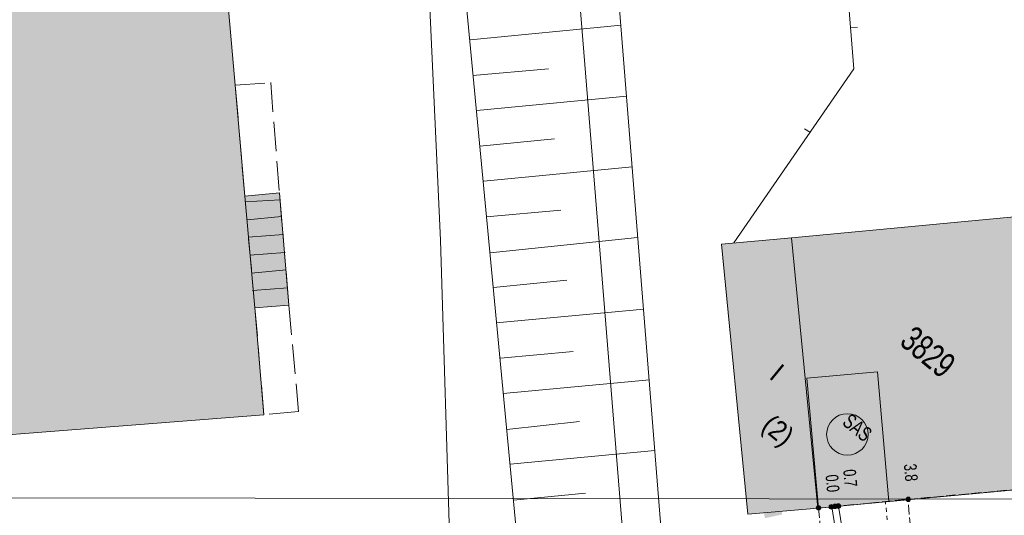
# Model space of a CAD drawing. Header units: metres. Extents: x -740 to 758, y -633 to 854.
# Tile 135 of 256: x -404 to -362, y -123 to -102. Entities that reach past the tile are written whole.
import ezdxf

# ---------------------------------------------------------------- set-up
doc = ezdxf.new("R2010")
doc.units = ezdxf.units.M
doc.header["$MEASUREMENT"] = 0
for name, pattern in [('1248_416', [1.664, 1.248, -0.416]), ('166_166', [0.3328, 0.1664, -0.1664]), ('416_125', [0.5408, 0.416, -0.1248])]:
    doc.linetypes.add(name, pattern=pattern)
for name, color, linetype in [('Gas.LOVION', 7, 'Continuous'), ('Grundkarte.LOVION', 7, 'Continuous'), ('Grundkarte_Text.LOVION', 7, 'Continuous'), ('Strom.LOVION', 7, 'Continuous'), ('StromBemass.LOVION', 7, 'Continuous'), ('ViewBounds.LOVION', 7, 'Continuous'), ('Wasser.LOVION', 7, 'Continuous')]:
    doc.layers.add(name, color=color, linetype=linetype)
doc.styles.add('ERSTELLTER_STIL_1', font='arial.ttf')

msp = doc.modelspace()

# ---------------------------------------------------------------- hatches: boundary and pattern name
at = {"layer": 'Gas.LOVION', "linetype": 'Continuous', "lineweight": 13}
msp.add_hatch(color=7, dxfattribs=at).paths.add_polyline_path([(-372.317, -123.346), (-371.594, -123.187), (-371.66, -122.809), (-372.397, -122.985)])
at = {"layer": 'Grundkarte.LOVION', "linetype": 'Continuous', "lineweight": 18}
for color, points in [(254, [(-408.62, -78.217), (-445.52, -123.114), (-420.888, -121.12), (-414.436, -120.607), (-393.493, -118.973), (-393.875, -114.459), (-394.307, -109.743), (-394.706, -105.053), (-395.306, -98.314), (-397.095, -77.297), (-401.146, -77.575), (-404.841, -77.877)]), (9, [(-370.083, -122.921), (-347.295, -120.811), (-347.778, -115.568), (-348.417, -109.335), (-352.223, -109.707), (-371.199, -111.503)]), (254, [(-392.438, -114.348), (-392.843, -109.6), (-394.307, -109.743), (-393.875, -114.459)]), (254, [(-374.159, -111.763), (-373.043, -123.181), (-370.083, -122.921), (-371.199, -111.503)])]:
    msp.add_hatch(color=color, dxfattribs=at).paths.add_polyline_path(points)
at = {"layer": 'Strom.LOVION', "linetype": 'Continuous', "lineweight": 18}
for points in [[(-369.141, -122.899), (-369.134, -122.889), (-369.128, -122.878), (-369.123, -122.866), (-369.12, -122.854), (-369.119, -122.841), (-369.119, -122.829), (-369.12, -122.816), (-369.123, -122.804), (-369.128, -122.792), (-369.134, -122.781), (-369.142, -122.771), (-369.15, -122.762), (-369.16, -122.754), (-369.171, -122.747), (-369.182, -122.742), (-369.194, -122.738), (-369.206, -122.736), (-369.219, -122.735), (-369.231, -122.736), (-369.244, -122.738), (-369.256, -122.742), (-369.267, -122.748), (-369.278, -122.754), (-369.287, -122.762), (-369.296, -122.772), (-369.303, -122.782), (-369.309, -122.793), (-369.314, -122.805), (-369.317, -122.817), (-369.319, -122.829), (-369.318, -122.842), (-369.317, -122.854), (-369.314, -122.866), (-369.309, -122.878), (-369.303, -122.889), (-369.296, -122.899), (-369.287, -122.908), (-369.277, -122.916), (-369.267, -122.923), (-369.255, -122.928), (-369.243, -122.932), (-369.231, -122.935), (-369.218, -122.935), (-369.206, -122.935), (-369.193, -122.932), (-369.181, -122.928), (-369.17, -122.923), (-369.159, -122.916), (-369.15, -122.908)], [(-369.436, -122.927), (-369.429, -122.917), (-369.423, -122.906), (-369.419, -122.895), (-369.416, -122.883), (-369.414, -122.871), (-369.414, -122.859), (-369.416, -122.846), (-369.419, -122.835), (-369.424, -122.823), (-369.43, -122.812), (-369.437, -122.803), (-369.445, -122.794), (-369.455, -122.786), (-369.465, -122.779), (-369.476, -122.774), (-369.488, -122.77), (-369.5, -122.768), (-369.512, -122.767), (-369.525, -122.768), (-369.537, -122.77), (-369.548, -122.774), (-369.559, -122.78), (-369.57, -122.786), (-369.579, -122.794), (-369.588, -122.803), (-369.595, -122.813), (-369.601, -122.824), (-369.605, -122.835), (-369.608, -122.847), (-369.61, -122.859), (-369.61, -122.872), (-369.608, -122.884), (-369.605, -122.896), (-369.6, -122.907), (-369.594, -122.918), (-369.587, -122.928), (-369.579, -122.937), (-369.569, -122.944), (-369.559, -122.951), (-369.548, -122.956), (-369.536, -122.96), (-369.524, -122.962), (-369.512, -122.963), (-369.499, -122.962), (-369.487, -122.96), (-369.476, -122.956), (-369.465, -122.951), (-369.454, -122.944), (-369.445, -122.936)]]:
    msp.add_hatch(color=1, dxfattribs=at).paths.add_polyline_path(points)
at = {"layer": 'StromBemass.LOVION', "linetype": 'Continuous', "lineweight": 13}
for points in [[(-369.289, -122.907), (-369.282, -122.898), (-369.276, -122.887), (-369.271, -122.876), (-369.268, -122.864), (-369.267, -122.852), (-369.267, -122.84), (-369.269, -122.829), (-369.272, -122.817), (-369.276, -122.806), (-369.282, -122.795), (-369.289, -122.786), (-369.297, -122.777), (-369.306, -122.769), (-369.317, -122.763), (-369.327, -122.758), (-369.339, -122.754), (-369.351, -122.752), (-369.363, -122.751), (-369.375, -122.752), (-369.386, -122.754), (-369.398, -122.758), (-369.409, -122.763), (-369.419, -122.77), (-369.428, -122.777), (-369.436, -122.786), (-369.443, -122.796), (-369.449, -122.806), (-369.453, -122.818), (-369.456, -122.829), (-369.458, -122.841), (-369.458, -122.853), (-369.456, -122.865), (-369.453, -122.877), (-369.449, -122.888), (-369.443, -122.898), (-369.436, -122.908), (-369.427, -122.917), (-369.418, -122.924), (-369.408, -122.931), (-369.397, -122.936), (-369.386, -122.939), (-369.374, -122.941), (-369.362, -122.942), (-369.35, -122.941), (-369.338, -122.939), (-369.327, -122.935), (-369.316, -122.93), (-369.306, -122.924), (-369.297, -122.916)], [(-369.289, -122.907), (-369.282, -122.898), (-369.276, -122.887), (-369.271, -122.876), (-369.268, -122.864), (-369.267, -122.852), (-369.267, -122.84), (-369.269, -122.829), (-369.272, -122.817), (-369.276, -122.806), (-369.282, -122.795), (-369.289, -122.786), (-369.297, -122.777), (-369.306, -122.769), (-369.317, -122.763), (-369.327, -122.758), (-369.339, -122.754), (-369.351, -122.752), (-369.363, -122.751), (-369.375, -122.752), (-369.386, -122.754), (-369.398, -122.758), (-369.409, -122.763), (-369.419, -122.77), (-369.428, -122.777), (-369.436, -122.786), (-369.443, -122.796), (-369.449, -122.806), (-369.453, -122.818), (-369.456, -122.829), (-369.458, -122.841), (-369.458, -122.853), (-369.456, -122.865), (-369.453, -122.877), (-369.449, -122.888), (-369.443, -122.898), (-369.436, -122.908), (-369.427, -122.917), (-369.418, -122.924), (-369.408, -122.931), (-369.397, -122.936), (-369.386, -122.939), (-369.374, -122.941), (-369.362, -122.942), (-369.35, -122.941), (-369.338, -122.939), (-369.327, -122.935), (-369.316, -122.93), (-369.306, -122.924), (-369.297, -122.916)], [(-366.192, -122.606), (-366.185, -122.597), (-366.179, -122.587), (-366.175, -122.576), (-366.172, -122.565), (-366.171, -122.553), (-366.171, -122.541), (-366.172, -122.53), (-366.175, -122.519), (-366.18, -122.508), (-366.185, -122.497), (-366.192, -122.488), (-366.2, -122.48), (-366.209, -122.472), (-366.219, -122.466), (-366.23, -122.461), (-366.241, -122.457), (-366.252, -122.455), (-366.264, -122.455), (-366.275, -122.455), (-366.287, -122.458), (-366.298, -122.461), (-366.309, -122.466), (-366.318, -122.473), (-366.327, -122.48), (-366.335, -122.489), (-366.342, -122.498), (-366.348, -122.508), (-366.352, -122.519), (-366.355, -122.53), (-366.356, -122.542), (-366.356, -122.554), (-366.355, -122.565), (-366.352, -122.576), (-366.347, -122.587), (-366.342, -122.598), (-366.335, -122.607), (-366.327, -122.615), (-366.318, -122.623), (-366.308, -122.629), (-366.297, -122.634), (-366.286, -122.638), (-366.275, -122.64), (-366.263, -122.64), (-366.252, -122.64), (-366.24, -122.637), (-366.229, -122.634), (-366.219, -122.629), (-366.209, -122.622), (-366.2, -122.615)], [(-369.988, -122.971), (-369.981, -122.962), (-369.975, -122.951), (-369.971, -122.941), (-369.968, -122.929), (-369.967, -122.918), (-369.967, -122.906), (-369.968, -122.894), (-369.971, -122.883), (-369.976, -122.872), (-369.981, -122.862), (-369.988, -122.852), (-369.996, -122.844), (-370.005, -122.836), (-370.015, -122.83), (-370.026, -122.825), (-370.037, -122.821), (-370.049, -122.819), (-370.06, -122.818), (-370.072, -122.819), (-370.084, -122.821), (-370.095, -122.825), (-370.105, -122.83), (-370.115, -122.836), (-370.124, -122.844), (-370.132, -122.853), (-370.139, -122.862), (-370.145, -122.872), (-370.149, -122.883), (-370.152, -122.895), (-370.153, -122.906), (-370.153, -122.918), (-370.152, -122.93), (-370.149, -122.941), (-370.145, -122.952), (-370.139, -122.962), (-370.132, -122.972), (-370.124, -122.98), (-370.115, -122.988), (-370.105, -122.994), (-370.094, -122.999), (-370.083, -123.003), (-370.072, -123.005), (-370.06, -123.005), (-370.048, -123.005), (-370.037, -123.002), (-370.025, -122.999), (-370.015, -122.994), (-370.005, -122.987), (-369.996, -122.98)], [(-369.986, -122.969), (-369.979, -122.959), (-369.973, -122.949), (-369.969, -122.938), (-369.966, -122.926), (-369.965, -122.915), (-369.965, -122.903), (-369.966, -122.891), (-369.969, -122.88), (-369.973, -122.869), (-369.979, -122.859), (-369.986, -122.849), (-369.994, -122.841), (-370.003, -122.833), (-370.013, -122.827), (-370.024, -122.822), (-370.035, -122.819), (-370.046, -122.816), (-370.058, -122.816), (-370.07, -122.817), (-370.081, -122.819), (-370.092, -122.822), (-370.103, -122.827), (-370.113, -122.834), (-370.122, -122.841), (-370.13, -122.85), (-370.137, -122.859), (-370.142, -122.87), (-370.147, -122.881), (-370.15, -122.892), (-370.151, -122.904), (-370.151, -122.915), (-370.15, -122.927), (-370.147, -122.938), (-370.142, -122.949), (-370.137, -122.96), (-370.13, -122.969), (-370.122, -122.977), (-370.112, -122.985), (-370.103, -122.991), (-370.092, -122.996), (-370.081, -123), (-370.069, -123.002), (-370.058, -123.003), (-370.046, -123.002), (-370.034, -123), (-370.023, -122.996), (-370.013, -122.991), (-370.003, -122.985), (-369.994, -122.977)]]:
    msp.add_hatch(color=7, dxfattribs=at).paths.add_polyline_path(points)
at = {"layer": 'Wasser.LOVION', "linetype": 'Continuous', "lineweight": 13}
msp.add_hatch(color=7, dxfattribs=at).paths.add_polyline_path([(-367.608, -122.694), (-366.862, -122.606), (-366.897, -122.255), (-367.645, -122.313)])

# ---------------------------------------------------------------- linework, layer by layer
at = {"layer": 'Gas.LOVION', "color": 1, "linetype": 'Continuous', "lineweight": 18}
msp.add_lwpolyline([(-385.161, -136.321), (-385.205, -136.177), (-385.231, -135.914), (-385.278, -135.579), (-385.325, -134.948), (-385.674, -130.623), (-385.76, -129.744), (-385.622, -124.957), (-386.027, -111.593), (-386.578, -99.618), (-386.904, -87.665), (-387.198, -75.738), (-387.658, -63.784), (-388.414, -53.631)], dxfattribs=at)
at = {"layer": 'Grundkarte.LOVION', "color": 253, "linetype": 'Continuous', "lineweight": 18}
for points in [[(-286.311, -45.038), (-285.437, -56.095), (-340.397, -60.463), (-381.517, -63.715), (-383.13, -63.843), (-388.496, -64.279), (-397.791, -65.04), (-388.496, -64.279), (-383.13, -63.843), (-380.134, -101.737), (-377.815, -130.297), (-377.719, -131.884), (-398.887, -133.333), (-410.152, -134.198), (-446.089, -136.648), (-453.65, -137.003), (-457.01, -137.095)], [(-282.337, -134.351), (-291.634, -133.28), (-301.393, -132.313), (-311.279, -131.565), (-318.408, -131.198), (-326.746, -130.861), (-338.737, -130.644), (-358.246, -130.926), (-377.719, -131.884), (-377.815, -130.297), (-380.134, -101.737), (-357.074, -99.689), (-357.302, -96.756), (-357.47, -94.733), (-358.492, -94.862), (-359.079, -87.649), (-347.617, -86.676), (-347.383, -86.653), (-348.745, -69.703), (-348.796, -69.176), (-339.736, -68.438), (-340.397, -60.463), (-285.437, -56.095)]]:
    msp.add_lwpolyline(points, dxfattribs=at)
at = {"layer": 'Grundkarte.LOVION', "color": 8, "linetype": 'Continuous', "lineweight": 18}
for points in [[(-286.311, -45.038), (-285.437, -56.095), (-340.397, -60.463), (-381.517, -63.715), (-383.13, -63.843), (-388.496, -64.279), (-397.791, -65.04), (-388.496, -64.279), (-383.13, -63.843), (-380.134, -101.737), (-377.815, -130.297), (-377.719, -131.884), (-398.887, -133.333), (-410.152, -134.198), (-446.089, -136.648), (-453.65, -137.003), (-457.01, -137.095)], [(-285.444, -132.497), (-294.405, -131.541), (-303.385, -130.675), (-312.551, -130.035), (-320.954, -129.644), (-337.867, -128.667), (-376.196, -130.228), (-377.815, -130.297), (-380.134, -101.737), (-357.074, -99.689), (-357.302, -96.756), (-357.47, -94.733), (-358.492, -94.862), (-359.079, -87.649), (-347.617, -86.676), (-347.383, -86.653), (-348.745, -69.703), (-348.796, -69.176), (-339.736, -68.438), (-340.397, -60.463), (-285.437, -56.095)], [(-408.62, -78.217), (-404.841, -77.877), (-401.146, -77.575), (-397.095, -77.297), (-395.306, -98.314), (-394.706, -105.053), (-394.307, -109.743), (-393.875, -114.459), (-393.493, -118.973), (-414.436, -120.607), (-420.888, -121.12), (-445.52, -123.114)], [(-369.093, -97.672), (-368.558, -104.359), (-373.632, -111.712)], [(-368.405, -102.6), (-368.698, -102.628)], [(-370.645, -106.897), (-370.393, -107.05)], [(-393.875, -114.459), (-392.438, -114.348)]]:
    msp.add_lwpolyline(points, dxfattribs=at)
at = {"layer": 'Grundkarte.LOVION', "color": 7, "linetype": 'Continuous', "lineweight": 13}
for points in [[(-381.517, -63.715), (-383.13, -63.843), (-388.496, -64.279), (-388.313, -66.153), (-384.331, -108.088), (-382.185, -130.636), (-377.815, -130.297), (-376.196, -130.228)], [(-381.517, -63.715), (-376.196, -130.228)], [(-384.785, -103.137), (-378.403, -102.513)], [(-384.669, -104.633), (-381.475, -104.35)], [(-384.493, -106.123), (-378.17, -105.505)], [(-384.377, -107.619), (-381.215, -107.31)], [(-384.201, -109.11), (-377.936, -108.497)], [(-384.085, -110.606), (-380.949, -110.329)], [(-383.936, -112.128), (-377.703, -111.489)], [(-383.793, -113.592), (-380.689, -113.288)], [(-383.676, -115.088), (-377.437, -114.507)], [(-383.501, -116.578), (-380.424, -116.307)], [(-383.384, -118.074), (-377.204, -117.499)], [(-383.235, -119.596), (-380.164, -119.266)], [(-383.092, -121.06), (-376.971, -120.491)], [(-382.943, -122.582), (-379.899, -122.285)]]:
    msp.add_lwpolyline(points, dxfattribs=at)
at = {"layer": 'Grundkarte.LOVION', "color": 8, "linetype": '1248_416', "lineweight": 18}
msp.add_lwpolyline([(-392.029, -118.83), (-393.493, -118.973), (-393.875, -114.459), (-394.307, -109.743), (-394.706, -105.053), (-393.21, -104.936), (-392.843, -109.6), (-392.438, -114.348)], close=True, dxfattribs=at)
at = {"layer": 'Grundkarte.LOVION', "color": 8, "linetype": 'Continuous', "lineweight": 18}
for points in [[(-370.083, -122.921), (-371.199, -111.503), (-352.223, -109.707), (-348.417, -109.335), (-347.778, -115.568), (-347.295, -120.811)], [(-374.159, -111.763), (-371.199, -111.503), (-370.083, -122.921), (-373.043, -123.181)]]:
    msp.add_lwpolyline(points, close=True, dxfattribs=at)
at = {"layer": 'Grundkarte.LOVION', "color": 251, "linetype": 'Continuous', "lineweight": 13}
msp.add_lwpolyline([(-392.438, -114.348), (-393.875, -114.459), (-394.307, -109.743), (-392.843, -109.6)], close=True, dxfattribs=at)
for points in [[(-394.284, -109.977), (-392.814, -109.893)], [(-394.209, -110.738), (-392.746, -110.595)], [(-394.167, -111.473), (-392.671, -111.356)], [(-394.093, -112.234), (-392.597, -112.118)], [(-394.018, -112.995), (-392.554, -112.852)], [(-393.976, -113.73), (-392.48, -113.613)]]:
    msp.add_lwpolyline(points, dxfattribs=at)
at = {"layer": 'Strom.LOVION', "color": 7, "linetype": 'Continuous', "lineweight": 13}
msp.add_lwpolyline([(-370.054, -122.918), (-370.546, -117.425), (-367.557, -117.162), (-367.081, -122.642)], close=True, dxfattribs=at)
at = {"layer": 'Strom.LOVION', "color": 1, "linetype": 'Continuous', "lineweight": 18}
for points in [[(-268.228, -136.578), (-269.184, -136.627), (-269.317, -136.625), (-269.51, -136.466), (-269.755, -136.372), (-273.407, -136.655), (-277.38, -136.083), (-281.687, -135.559), (-286.141, -135.048), (-292.606, -134.365), (-299.056, -133.695), (-305.639, -133.319), (-313.01, -133.05), (-321.131, -132.218), (-323.325, -132.3), (-325.189, -132.275), (-332.994, -132.107), (-337.529, -131.664), (-346.55, -131.6), (-368.042, -132.002), (-369.497, -122.864)], [(-369.205, -122.835), (-367.775, -131.71), (-346.299, -131.295)]]:
    msp.add_lwpolyline(points, dxfattribs=at)
msp.add_circle((-368.836, -119.806), 0.876, dxfattribs=at)
at = {"layer": 'Strom.LOVION', "color": 7, "linetype": 'Continuous', "lineweight": 13}
for centre, radius in [((-369.219, -122.835), 0.1), ((-369.512, -122.865), 0.0978)]:
    msp.add_circle(centre, radius, dxfattribs=at)
at = {"layer": 'StromBemass.LOVION', "color": 7, "linetype": '416_125', "lineweight": 13}
for points in [[(-370.054, -122.918), (-366.277, -122.549), (-352.099, -121.251), (-347.265, -120.808), (-346.314, -131.444)], [(-365.431, -131.806), (-366.277, -122.549)], [(-370.054, -122.918), (-369.321, -131.166), (-368.033, -131.04)]]:
    msp.add_lwpolyline(points, dxfattribs=at)
at = {"layer": 'StromBemass.LOVION', "color": 7, "linetype": 'Continuous', "lineweight": 13}
for centre, radius in [((-369.362, -122.847), 0.0954), ((-369.362, -122.847), 0.0954), ((-366.264, -122.548), 0.0929), ((-370.06, -122.912), 0.0935), ((-370.058, -122.909), 0.0934)]:
    msp.add_circle(centre, radius, dxfattribs=at)
at = {"layer": 'ViewBounds.LOVION', "color": 1, "linetype": 'Continuous', "lineweight": 18}
msp.add_lwpolyline([(528.379, 238.399), (527.852, -123.837), (-505.561, -122.336), (-505.035, 239.901)], close=True, dxfattribs=at)
at = {"layer": 'Wasser.LOVION', "color": 150, "linetype": '166_166', "lineweight": 18}
msp.add_lwpolyline([(-366.182, -133.8), (-366.193, -133.683), (-367.227, -122.656)], dxfattribs=at)

# ---------------------------------------------------------------- texts
at = {"layer": 'Grundkarte_Text.LOVION', "color": 7, "linetype": 'Continuous', "lineweight": 13, "char_height": 0.83072, "attachment_point": 7, "style": 'ERSTELLTER_STIL_1'}
for s, insert, rotation in [('{\\A1;\\W0.89456x;I}', (-372.184, -117.411), 320.5833), ('{\\A1;\\W0.89452x;(2)}', (-372.673, -119.736), 320.5836)]:
    msp.add_mtext(s, dxfattribs=dict(at, insert=insert, rotation=rotation))
at = {"layer": 'Strom.LOVION', "color": 7, "linetype": 'Continuous', "lineweight": 13, "insert": (-366.689, -115.988), "char_height": 1.06709, "attachment_point": 7, "rotation": 320.584, "style": 'ERSTELLTER_STIL_1'}
msp.add_mtext('{\\A1;\\W0.71559x;3829}', dxfattribs=at)
at = {"layer": 'Strom.LOVION', "color": 1, "linetype": 'Continuous', "lineweight": 18, "insert": (-369.097, -119.368), "char_height": 0.62251, "attachment_point": 7, "rotation": 320.5854, "style": 'ERSTELLTER_STIL_1'}
msp.add_mtext('{\\A1;\\W0.71558x;SAS}', dxfattribs=at)
at = {"layer": 'StromBemass.LOVION', "color": 7, "linetype": 'Continuous', "lineweight": 13, "attachment_point": 7, "rotation": 275.2456, "style": 'ERSTELLTER_STIL_1'}
for s, insert, char_height in [('{\\A1;\\W0.71559x;3.8}', (-366.459, -121.071), 0.53355), ('{\\A1;\\W0.71559x;0.0}', (-369.769, -121.528), 0.53354), ('{\\A1;\\W0.71559x;0.7}', (-369.022, -121.307), 0.53355)]:
    msp.add_mtext(s, dxfattribs=dict(at, insert=insert, char_height=char_height))

doc.saveas('drawing.dxf')
